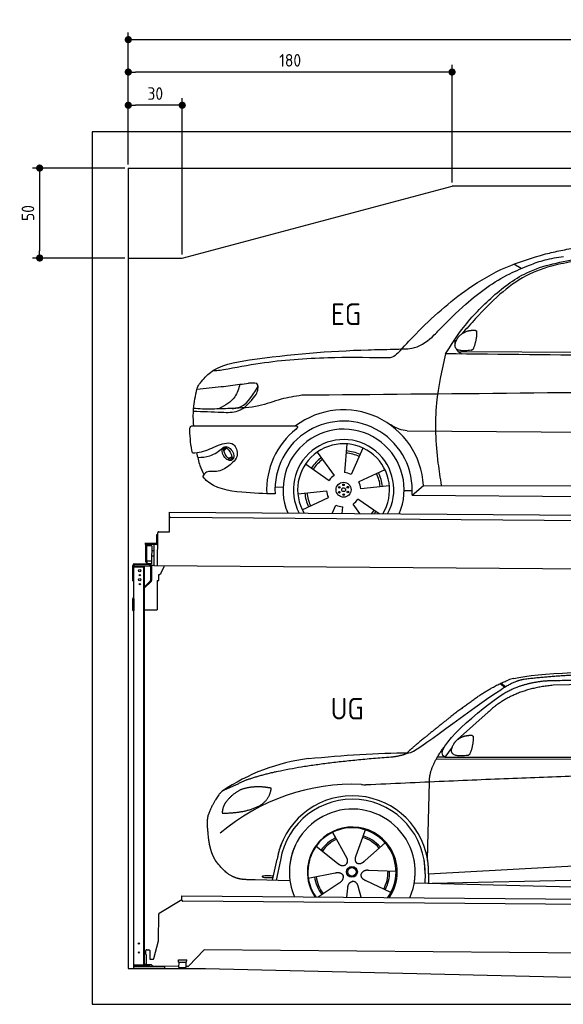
# Model space of a CAD drawing. Header units: millimetres. Extents: x -404 to 6581, y 0 to 5475.
# Tile 1 of 2: x -404 to 2618, y 0 to 5475. Entities that reach past the tile are written whole.
import ezdxf

# ---------------------------------------------------------------- set-up
doc = ezdxf.new("R2010")
doc.units = ezdxf.units.MM
doc.layers.add('4', color=3, linetype='Continuous')
for name, color, linetype, lineweight in [('car', 10, 'Continuous', 25), ('Freiraum', 7, 'Continuous', 25), ('Gebäude', 7, 'Continuous', 25), ('Logo', 7, 'Continuous', 25), ('Plattform', 7, 'Continuous', 25), ('Ständer hinten', 7, 'Continuous', 25)]:
    doc.layers.add(name, color=color, linetype=linetype, lineweight=lineweight)
doc.styles.get("Standard").update_dxf_attribs({"font": 'ISOCP.SHX'})
doc.dimstyles.new('GEN-ISO', dxfattribs={"dimscale": 20, "dimtxt": 3.5, "dimasz": 2, "dimexe": 2, "dimexo": 1, "dimgap": 1.5, "dimtad": 1, "dimdec": 1, "dimlfac": 0.1, "dimdsep": 46, "dimtxsty": 'STANDARD', "dimblk": 'PUNKT', "dimcen": 2, "dimclrd": 256, "dimclre": 256, "dimclrt": 2, "dimadec": 0, "dimazin": 0, "dimtp": 0.1, "dimtm": 0.1, "dimtfac": 0.71, "dimtdec": 1, "dimtmove": 2, "dimatfit": 3, "dimldrblk": 'PUNKT', "dimfxl": 2, "dimtolj": 1, "dimarcsym": 0})

# ---------------------------------------------------------------- blocks, each defined once
blk = doc.blocks.new('PUNKT')
at = {"layer": '4', "color": 0, "linetype": 'ByBlock'}
blk.add_line((-0.5, 0), (-1, 0), dxfattribs=at)
at = {"layer": '4', "color": 0, "linetype": 'ByBlock', "const_width": 0.5}
blk.add_lwpolyline([(-0.25, 0, 1), (0.25, 0, 1)], format="xyb", close=True, dxfattribs=at)
blk = doc.blocks.new('*D286')
at = {"layer": '4', "lineweight": -2, "transparency": 16777216}
for p, q in [((200, 4670), (200, 5404.2)), ((5700, 4670), (5700, 5404.2)), ((240, 5364.2), (5660, 5364.2))]:
    blk.add_line(p, q, dxfattribs=at)
at = {"layer": 'Defpoints', "color": 0, "transparency": 16777216}
for p in [(5700, 5364.2), (200, 4650), (5700, 4650)]:
    blk.add_point(p, dxfattribs=at)
at = {"layer": '4', "lineweight": -2, "transparency": 16777216, "xscale": 40, "yscale": 40, "zscale": 40, "rotation": 180}
blk.add_blockref('PUNKT', (200, 5364.2), dxfattribs=at)
at = {"layer": '4', "lineweight": -2, "transparency": 16777216, "xscale": 40, "yscale": 40, "zscale": 40}
blk.add_blockref('PUNKT', (5700, 5364.2), dxfattribs=at)
at = {"layer": '4', "color": 2, "transparency": 16777216, "insert": (2950, 5429.2), "char_height": 70, "attachment_point": 5}
blk.add_mtext('550', dxfattribs=at)
blk = doc.blocks.new('_Dot')
at = {"color": 0, "linetype": 'ByBlock', "lineweight": -2}
blk.add_line((-0.5, 0), (-1, 0), dxfattribs=at)
at = {"color": 0, "linetype": 'ByBlock', "const_width": 0.5}
blk.add_lwpolyline([(-0.25, 0, 1), (0.25, 0, 1)], format="xyb", close=True, dxfattribs=at)
blk = doc.blocks.new('*D288')
at = {"layer": '4', "lineweight": -2, "transparency": 16777216}
for p, q in [((200, 4670), (200, 5224.1)), ((2000, 4570), (2000, 5224.1)), ((1960, 5184.1), (240, 5184.1))]:
    blk.add_line(p, q, dxfattribs=at)
at = {"layer": 'Defpoints', "color": 0, "transparency": 16777216}
for p in [(200, 5184.1), (200, 4650), (2000, 4550)]:
    blk.add_point(p, dxfattribs=at)
at = {"layer": '4', "lineweight": -2, "transparency": 16777216, "xscale": 40, "yscale": 40, "zscale": 40, "rotation": 180}
blk.add_blockref('_Dot', (200, 5184.1), dxfattribs=at)
at = {"layer": '4', "lineweight": -2, "transparency": 16777216, "xscale": 40, "yscale": 40, "zscale": 40}
blk.add_blockref('_Dot', (2000, 5184.1), dxfattribs=at)
at = {"layer": '4', "color": 2, "transparency": 16777216, "insert": (1100, 5249.1), "char_height": 70, "attachment_point": 5}
blk.add_mtext('180', dxfattribs=at)
blk = doc.blocks.new('*D289')
at = {"layer": '4', "lineweight": -2, "transparency": 16777216}
for p, q in [((200, 4670), (200, 5039.3)), ((500, 4170), (500, 5039.3)), ((460, 4999.3), (240, 4999.3))]:
    blk.add_line(p, q, dxfattribs=at)
at = {"layer": 'Defpoints', "color": 0, "transparency": 16777216}
for p in [(200, 4999.3), (200, 4650), (500, 4150)]:
    blk.add_point(p, dxfattribs=at)
at = {"layer": '4', "lineweight": -2, "transparency": 16777216, "xscale": 40, "yscale": 40, "zscale": 40, "rotation": 180}
blk.add_blockref('_Dot', (200, 4999.3), dxfattribs=at)
at = {"layer": '4', "lineweight": -2, "transparency": 16777216, "xscale": 40, "yscale": 40, "zscale": 40}
blk.add_blockref('_Dot', (500, 4999.3), dxfattribs=at)
at = {"layer": '4', "color": 2, "transparency": 16777216, "insert": (350, 5064.3), "char_height": 70, "attachment_point": 5}
blk.add_mtext('30', dxfattribs=at)
blk = doc.blocks.new('*D290')
at = {"layer": '4', "lineweight": -2, "transparency": 16777216}
for p, q in [((180, 4650), (-332.8, 4650)), ((-292.8, 4610), (-292.8, 4190)), ((180, 4150), (-332.8, 4150))]:
    blk.add_line(p, q, dxfattribs=at)
at = {"layer": 'Defpoints', "color": 0, "transparency": 16777216}
for p in [(200, 4650), (-292.8, 4150), (200, 4150)]:
    blk.add_point(p, dxfattribs=at)
at = {"layer": '4', "lineweight": -2, "transparency": 16777216, "xscale": 40, "yscale": 40, "zscale": 40}
for p, rotation in [((-292.8, 4650), 90), ((-292.8, 4150), 270)]:
    blk.add_blockref('_Dot', p, dxfattribs=dict(at, rotation=rotation))
at = {"layer": '4', "color": 2, "transparency": 16777216, "insert": (-357.8, 4400), "char_height": 70, "attachment_point": 5, "rotation": 90}
blk.add_mtext('50', dxfattribs=at)
blk = doc.blocks.new('UG Plattfrom Gl550')
at = {"layer": 'Plattform'}
for p, q in [((914.9, 1637.1), (915.1, 1656.1)), ((915.1, 1656.1), (915.2, 1662.1)), ((915.2, 1662.1), (5852, 1619)), ((788.7, 1564.7), (915, 1641.9)), ((5846.7, 1589.1), (919.9, 1632.1)), ((785.6, 1410.6), (786.3, 1560.5)), ((759.1, 1312.2), (785.6, 1410.6)), ((714.3, 1334.8), (714.5, 1356.9)), ((714.3, 1334.8), (716.6, 1334.8)), ((716.6, 1334.8), (716.2, 1283.8)), ((719.5, 1361.8), (731.5, 1361.7)), ((736.5, 1356.7), (736.1, 1313.7)), ((1038.3, 1361), (952.2, 1270.4)), ((5763.9, 1319.8), (1038.3, 1361)), ((713.8, 1278.9), (713.9, 1283.8)), ((742.1, 1278.6), (713.8, 1278.9)), ((716.2, 1283.8), (713.9, 1283.8)), ((741.1, 1308.6), (754.2, 1308.5)), ((752.4, 1271.6), (745.2, 1277.5)), ((898.7, 1269.3), (755.5, 1270.5)), ((896.4, 1293.3), (896.6, 1306.3)), ((896.4, 1293.3), (941.4, 1292.9)), ((896.6, 1306.3), (941.6, 1305.9)), ((898.7, 1263.3), (898.9, 1293.3)), ((898.7, 1263.3), (938.7, 1262.9)), ((938.7, 1262.9), (938.9, 1292.9)), ((948.6, 1268.8), (938.7, 1268.9)), ((941.4, 1292.9), (941.6, 1305.9))]:
    blk.add_line(p, q, dxfattribs=at)
for centre, start, end in [((919.9, 1637.1), 179.5, 269.5), ((791.3, 1560.4), 121.4261, 179.5), ((719.5, 1356.8), 89.5, 179.5), ((731.5, 1356.7), 359.5, 89.5), ((741.1, 1313.6), 179.5, 269.5), ((742, 1273.6), 50.8402, 89.5), ((755.5, 1275.5), 230.8402, 269.5), ((754.3, 1313.5), 269.5, 344.9258), ((948.6, 1273.8), 269.5, 316.4902)]:
    blk.add_arc(centre, 5, start, end, dxfattribs=at)
blk = doc.blocks.new('Palette EG Gl550')
at = {"layer": 'Plattform'}
for p, q in [((845.5, 3685.4), (846.4, 3795.4)), ((846.4, 3795.4), (5884.2, 3756.3)), ((5879, 3726.4), (851.1, 3765.3)), ((773.4, 3668.6), (773, 3622.6)), ((780.4, 3668.6), (773.4, 3668.6)), ((775, 3621.6), (775.4, 3668.6)), ((779.5, 3495.9), (780.5, 3680.9)), ((785.5, 3685.8), (845.5, 3685.4)), ((771, 3620.6), (709.7, 3621.1)), ((710, 3621.1), (710, 3616.1)), ((710, 3619.1), (772, 3618.6)), ((772, 3615.6), (710, 3616.1)), ((759.5, 3615.7), (758.5, 3496)), ((772, 3615.6), (772, 3618.6)), ((780, 3621.6), (775, 3621.6)), ((775.1, 3621.6), (780, 3621.6)), ((714.2, 3518.9), (714.9, 3612.9)), ((718.9, 3612.8), (718.2, 3518.8)), ((746.9, 3607.7), (746.2, 3523.5)), ((759.2, 3580.2), (746.7, 3580.6)), ((745.8, 3523.3), (720.8, 3523.3)), ((720.8, 3523.3), (720.8, 3508.3)), ((745.8, 3523.3), (720.8, 3523.3)), ((720.8, 3523.3), (720.8, 3508.3)), ((720.8, 3508.3), (745.8, 3508.3)), ((745.8, 3508.3), (720.8, 3508.3)), ((745.8, 3523.3), (745.8, 3508.3)), ((745.8, 3523.3), (745.8, 3508.3)), ((759, 3550), (746.4, 3550.1)), ((5881.9, 3456.3), (758.5, 3496))]:
    blk.add_line(p, q, dxfattribs=at)
for centre, radius, start, end in [((851.2, 3770.3), 5, 179.556, 269.556), ((785.5, 3680.8), 5, 89.556, 179.556), ((716.9, 3612.9), 2, 359.3444, 179.3444), ((771, 3622.7), 2.01, 269.7445, 359.3674), ((772, 3621.6), 6, 269.556, 359.556), ((772, 3621.6), 6, 269.5566, 359.5553), ((772, 3621.6), 3, 269.7663, 359.5554), ((719.3, 3608.8), 0.4, 179.3444, 271.7264), ((730.3, 3281.7), 326.8, 87.1681, 91.938), ((746.5, 3607.8), 0.4, 359.3444, 86.9565), ((716.2, 3518.9), 2, 179.3444, 359.3444), ((718.6, 3522.9), 0.4, 86.9623, 179.3444), ((719.6, 3531.6), 8.39, 263.3001, 278.0521), ((745.8, 3523.5), 0.4, 267.6536, 359.3444)]:
    blk.add_arc(centre, radius, start, end, dxfattribs=at)
blk = doc.blocks.new('Car_173')
at = {"layer": 'car'}
for p, q in [((2748.6, 5177.2), (2708, 5201.3)), ((2402.9, 4712.7), (4456.6, 4724)), ((2124.8, 4268.2), (4131.4, 4274.5)), ((2071.4, 4268), (2071.8, 4268)), ((1106.5, 4148.1), (1121.3, 4162)), ((1108.3, 4161.2), (1118.8, 4170.6)), ((1790.4, 4192.8), (1778.3, 4033)), ((1879.8, 4170.6), (1816, 4023.5)), ((1131.1, 4106.6), (1150.4, 4114.1)), ((1146.2, 4102.9), (1161.7, 4112.6)), ((1625.5, 4145.6), (1721, 4016.8)), ((1561.6, 4079.3), (1694, 3988.9)), ((2003.1, 4051.4), (1858.7, 3981.9)), ((1393.1, 3950.9), (1437.8, 3949)), ((2028.5, 3962.9), (1869.3, 3944.6)), ((2154.9, 3912), (2217.6, 3966.4)), ((2217.6, 3966.4), (4027.6, 3980.6)), ((1520.1, 3912.9), (1679.3, 3931.2)), ((1545.5, 3824.4), (1689.9, 3893.8)), ((2111, 3936.3), (2155.8, 3936.7)), ((2154.9, 3912), (4085.7, 3913.8)), ((1712.4, 3805.9), (1732.6, 3852.3)), ((1767.5, 3805.9), (1770.3, 3842.8)), ((1866.8, 3806.1), (1827.5, 3859)), ((1972.8, 3806.2), (1854.6, 3886.8))]:
    blk.add_line(p, q, dxfattribs=at)
for centre, radius in [((1774.3, 3937.9), 41.9), ((1750.4, 3950.8), 4.46), ((1774.3, 3937.9), 10.7), ((1773.5, 3965.1), 4.46), ((1797.5, 3952.1), 4.46), ((1751.1, 3923.7), 4.46), ((1775, 3910.7), 4.46), ((1798.2, 3925), 4.46)]:
    blk.add_circle(centre, radius, dxfattribs=at)
for centre, radius, start, end in [((1774.5, 3938.3), 443.9, 3.6233, 127.5084), ((1774.3, 3937.9), 427.8, 128.5907, 183.5582), ((1774.3, 3937.9), 381.5, 356.1115, 184.141), ((1774.3, 3937.9), 336.7, 337.0019, 203.1531), ((1774.3, 3937.9), 279.1, 331.8638, 208.2913), ((1774.3, 3937.9), 255.4, 328.9743, 211.1808), ((1774.3, 3937.9), 216.3, 125.4485, 146.5251), ((1774.3, 3937.9), 204, 65.3726, 86.5671), ((1774.3, 3937.9), 216.3, 65.4485, 86.5251), ((1774.3, 3937.9), 204, 125.3726, 146.5671), ((1774.3, 3937.9), 95.2, 124.034, 147.5844), ((1774.3, 3937.9), 95.2, 64.034, 87.5844), ((1774.3, 3937.9), 204, 5.3726, 26.5671), ((1774.3, 3937.9), 216.3, 5.4485, 26.5251), ((1774.3, 3937.9), 95.2, 4.034, 27.5844), ((1774.3, 3937.9), 216.3, 185.4485, 206.5251), ((1774.3, 3937.9), 204, 185.3726, 206.5671), ((1774.3, 3937.9), 95.2, 184.034, 207.5844), ((1774.3, 3937.9), 95.2, 244.034, 267.5844), ((1774.3, 3937.9), 95.2, 304.034, 327.5844), ((1774.3, 3937.9), 204, 319.7706, 326.5671), ((1774.3, 3937.9), 216.3, 322.4984, 326.5251)]:
    blk.add_arc(centre, radius, start, end, dxfattribs=at)
for centre, major_axis, ratio in [((1129.6, 4132.4), (23.2, -35.3), 0.641217), ((1128.3, 4133), (-17.9, 30.2), 0.433194)]:
    blk.add_ellipse(centre, major_axis=major_axis, ratio=ratio, dxfattribs=at)
for points, knots in [([(2068.3, 4700.3), (2100.7, 4736.2), (2219.9, 4868), (2410.7, 5042.8), (2658.7, 5191.2), (2809.6, 5237.2), (2884.3, 5260)], [0, 0, 0, 0, 145.246154, 533.109695, 771.486221, 1004.894321, 1004.894321, 1004.894321, 1004.894321]), ([(2884.3, 5260), (2912.3, 5267), (2969.9, 5281.6), (3028.3, 5292.2), (3058.3, 5297.6)], [0, 0, 0, 0, 86.602296, 178.13615, 178.13615, 178.13615, 178.13615]), ([(2333.6, 4698.9), (2362.1, 4745), (2432.2, 4858.6), (2579.4, 5015.9), (2790.6, 5184.6), (2975.9, 5218.5), (3079.4, 5237.5)], [0, 0, 0, 0, 162.281083, 399.433399, 644.903205, 954.973623, 954.973623, 954.973623, 954.973623]), ([(3063.1, 5224.4), (3021.1, 5216.5), (2922.8, 5198.3), (2770.9, 5144.1), (2625.8, 5033.7), (2515.3, 4916.7), (2448.3, 4840.3), (2423.3, 4811.8)], [0, 0, 0, 0, 128.205286, 300.044117, 477.787268, 668.958491, 782.608096, 782.608096, 782.608096, 782.608096]), ([(2794.8, 5197.1), (2823.4, 5208.1), (2884.2, 5231.7), (2948.8, 5241.3), (2983.1, 5246.3)], [0, 0, 0, 0, 91.476949, 195.154815, 195.154815, 195.154815, 195.154815]), ([(2296.8, 4832.5), (2344.6, 4881.6), (2461.4, 5001.6), (2630.3, 5127.2), (2758.2, 5181.5), (2794.8, 5197.1)], [0, 0, 0, 0, 205.645796, 502.611548, 621.944957, 621.944957, 621.944957, 621.944957]), ([(2042.2, 4722), (2048.1, 4722.3), (2087.3, 4724.5), (2173.1, 4721.3), (2249.2, 4781.3), (2287.8, 4822.8), (2296.8, 4832.5)], [0, 0, 0, 0, 17.864769, 117.886459, 248.863247, 288.815655, 288.815655, 288.815655, 288.815655]), ([(965.7, 4515.9), (983.2, 4537.9), (1050.4, 4622.2), (1396.5, 4682.6), (1728, 4712.5), (1995.8, 4720.6), (2042.2, 4722)], [0, 0, 0, 0, 82.89181, 318.191673, 980.786507, 1119.82356, 1119.82356, 1119.82356, 1119.82356]), ([(2424.8, 4698.9), (2417.4, 4702.6), (2403.4, 4709.7), (2395.6, 4721.5), (2393, 4727.9)], [0, 0, 0, 0, 23.95332, 45.454919, 45.454919, 45.454919, 45.454919]), ([(1987.5, 4673.2), (1885, 4673.5), (1656.7, 4674.2), (1359.2, 4648.7), (1167.7, 4610.7), (1099.7, 4597.2)], [0, 0, 0, 0, 307.290604, 684.949059, 892.925798, 892.925798, 892.925798, 892.925798]), ([(2068.3, 4700.3), (2058.4, 4691.6), (2035.7, 4671.4), (2004.9, 4672.5), (1987.5, 4673.2)], [0, 0, 0, 0, 38.143453, 88.165274, 88.165274, 88.165274, 88.165274]), ([(2333.6, 4698.9), (2314, 4608.2), (2270.8, 4408.1), (2284.7, 4159.5), (2310.2, 4008.4), (2317.1, 3967.2)], [0, 0, 0, 0, 277.646403, 612.029433, 737.577371, 737.577371, 737.577371, 737.577371]), ([(1099.7, 4597.2), (1087.5, 4595.4), (1067.1, 4592.2), (1046.5, 4591), (1038.3, 4590.5)], [0, 0, 0, 0, 36.94927, 61.79219, 61.79219, 61.79219, 61.79219]), ([(953.6, 4489.5), (998.3, 4494.2), (1077.9, 4502.7), (1157.2, 4513.4), (1192, 4518.2)], [0, 0, 0, 0, 134.722083, 240.148268, 240.148268, 240.148268, 240.148268]), ([(953.6, 4489.5), (953.7, 4489.9), (955.7, 4499.4), (960.8, 4507.8), (965.7, 4515.9)], [0, 0, 0, 0, 1.13726, 29.051294, 29.051294, 29.051294, 29.051294]), ([(1192, 4518.2), (1184.8, 4493.4), (1166.9, 4432.2), (1110.6, 4399.7), (1077.1, 4380.4)], [0, 0, 0, 0, 75.006289, 185.501988, 185.501988, 185.501988, 185.501988]), ([(1150.8, 4383.6), (1160, 4384.3), (1223.4, 4389.2), (1259.2, 4450), (1289.7, 4502)], [0, 0, 0, 0, 27.186628, 187.736759, 187.736759, 187.736759, 187.736759]), ([(1289.7, 4502), (1290.8, 4506.7), (1296.6, 4530), (1265.2, 4526.8), (1240.2, 4524.3)], [0, 0, 0, 0, 13.096912, 65.411115, 65.411115, 65.411115, 65.411115]), ([(1278, 4454.9), (1283.4, 4464.8), (1294, 4484.1), (1292.9, 4506), (1292.4, 4516.6)], [0, 0, 0, 0, 33.373471, 64.521028, 64.521028, 64.521028, 64.521028]), ([(5275.3, 4484.6), (5161.9, 4495.9), (4909.4, 4521.1), (4471.6, 4527.1), (3339.1, 4494), (2345.7, 4475.7), (1536.1, 4460.8)], [0, 0, 0, 0, 341.879851, 760.963773, 1312.001547, 3741.308129, 3741.308129, 3741.308129, 3741.308129]), ([(938.1, 4285.4), (934.6, 4316.8), (932.4, 4385.3), (946.2, 4452.9), (953.6, 4489.5)], [233.087768, 233.087768, 233.087768, 233.087768, 327.386109, 438.943239, 438.943239, 438.943239, 438.943239]), ([(935.2, 4366.6), (987, 4365.1), (1068.3, 4362.7), (1200.7, 4359.1), (1249.4, 4419.5), (1278, 4454.9)], [0, 0, 0, 0, 158.046902, 247.919639, 375.430208, 375.430208, 375.430208, 375.430208]), ([(1536.1, 4460.8), (1497.6, 4454.2), (1416.6, 4440.5), (1293.5, 4390.3), (1200.5, 4385.9), (1150.8, 4383.6)], [0, 0, 0, 0, 117.033337, 246.052945, 394.183881, 394.183881, 394.183881, 394.183881]), ([(1150.8, 4383.6), (1117.9, 4382.1), (1049.8, 4378.9), (978, 4377.7), (939.5, 4380.9), (936.1, 4381.2)], [0, 0, 0, 0, 98.913306, 204.443634, 214.852043, 214.852043, 214.852043, 214.852043]), ([(915.3, 4258.9), (915.9, 4267), (916.7, 4277.5), (928.3, 4285.6), (934.4, 4285.5), (938.1, 4285.4)], [0, 0, 0, 0, 22.369619, 29.273836, 40.160281, 40.160281, 40.160281, 40.160281]), ([(938.1, 4285.4), (1000.1, 4286), (1211.3, 4287.9), (1422.5, 4289.8), (1504.2, 4290.5)], [24.694283, 24.694283, 24.694283, 24.694283, 210.588534, 658.29544, 658.29544, 658.29544, 658.29544]), ([(1504.2, 4290.5), (1508.6, 4289.9), (1520, 4288.5), (1512.2, 4278.4), (1507.5, 4272.3)], [0, 0, 0, 0, 10.752795, 27.576977, 27.576977, 27.576977, 27.576977]), ([(2124.8, 4268.2), (2109.5, 4270.7), (2070.9, 4276.9), (2037.4, 4297.6), (2017.2, 4310.1)], [0, 0, 0, 0, 45.939522, 116.435962, 116.435962, 116.435962, 116.435962]), ([(932.3, 4133.7), (949.3, 4135.3), (1000.4, 4140.2), (1063.9, 4177.7), (1163, 4206.2), (1194.2, 4114), (1156, 4081.4), (1135, 4063.5)], [0, 0, 0, 0, 50.161126, 151.683964, 234.294042, 296.871295, 373.222701, 373.222701, 373.222701, 373.222701]), ([(961.2, 4108.7), (984.3, 4110.4), (1036.9, 4114.4), (1079.1, 4146.5), (1102.7, 4164.5)], [0, 0, 0, 0, 68.191309, 155.020743, 155.020743, 155.020743, 155.020743]), ([(955.2, 4136.1), (960.4, 4111.6), (969.5, 4069.3), (988.8, 4030.6), (997, 4014.2)], [0, 0, 0, 0, 74.615031, 129.277415, 129.277415, 129.277415, 129.277415]), ([(1135, 4063.5), (1113.7, 4049), (1076.5, 4023.6), (1014.3, 4038.9), (996.7, 4014), (990.5, 4005.3)], [0, 0, 0, 0, 75.158891, 131.059011, 161.208919, 161.208919, 161.208919, 161.208919]), ([(1393.8, 3910.3), (1333.5, 3911.1), (1204.1, 3914.6), (1047.1, 3937.7), (996.6, 3997), (990.5, 4005.3)], [46.114962, 46.114962, 46.114962, 46.114962, 230.839937, 438.448503, 469.89769, 469.89769, 469.89769, 469.89769])]:
    blk.add_open_spline(points, degree=3, knots=knots, dxfattribs=at)
for points, degree in [([(2397.4, 4783.1), (2413.6, 4813.5), (2456.2, 4827.9)], 2), ([(2456.2, 4827.9), (2484.8, 4834), (2497.7, 4832.9)], 2), ([(2488.4, 4728.7), (2509.3, 4781.9), (2506.3, 4826.8)], 2), ([(2497.7, 4832.9), (2503.8, 4826.9), (2506.3, 4826.8)], 2), ([(2386.6, 4756.1), (2385.8, 4764), (2385.4, 4772.2), (2385, 4780.5)], 3), ([(2474.9, 4720.9), (2352.9, 4701), (2397.4, 4783.1)], 2), ([(2474.9, 4720.9), (2480.9, 4722.7), (2488.4, 4728.7)], 2), ([(4196.6, 4698.7), (3575.6, 4698.8), (2954.6, 4698.8), (2333.6, 4698.9)], 3), ([(1192, 4518.2), (1208.1, 4520.2), (1224.1, 4522.3), (1240.2, 4524.3)], 3), ([(932.3, 4133.7), (922.4, 4174.4), (918.4, 4216.5), (915.3, 4258.9)], 3)]:
    blk.add_open_spline(points, degree=degree, dxfattribs=at)
blk = doc.blocks.new('Car_147')
at = {"layer": 'car'}
for p, q in [((2684.1, 2841.6), (2710.1, 2821.1)), ((2690, 2844.3), (2715.4, 2824.3)), ((3573.2, 2844.1), (2979.4, 2832.2)), ((2618.5, 2683.6), (2447.8, 2531.2)), ((2418.1, 2488), (2377, 2432.3)), ((2330, 2423.4), (4973.3, 2420.2)), ((2377, 2432.3), (2335.8, 2433.4)), ((2377, 2432.3), (5028.9, 2433.7)), ((2279.9, 1868.7), (2291, 2294.1)), ((1934.3, 2028.3), (1919.2, 1986.6)), ((1752, 2014.6), (1769.2, 1983.6)), ((1752.2, 2014.7), (1831.6, 1870.9)), ((1919.2, 1986.6), (1881.9, 1883.5)), ((1661, 1937.4), (1779.7, 1843.4)), ((2044.7, 1956.1), (1933.7, 1858.1)), ((2279.9, 1868.7), (2281.5, 1929.3)), ((1418.7, 1748.3), (1444.4, 1866)), ((1742.6, 1872.8), (1788.8, 1836.2)), ((1881.9, 1883.5), (1878.1, 1873.2)), ((2286.4, 1784.1), (4156.4, 1886.2)), ((1462.8, 1860.5), (1438.3, 1747.8)), ((2286.4, 1784.1), (3310.5, 1840)), ((1617.8, 1759.8), (1766.4, 1788.7)), ((2105.3, 1796.5), (1954, 1802.9)), ((2266.8, 1783.4), (2265.5, 1733)), ((2286.4, 1784.1), (2285.2, 1732.5)), ((2305.7, 1732), (4191.6, 1773.3)), ((1515.7, 1745.7), (1321.5, 1750.9)), ((1672.3, 1655.5), (1789.2, 1733.2)), ((1831, 1654.1), (1837, 1703.7)), ((1912.2, 1653.4), (1896.9, 1708.2)), ((2077, 1680.6), (1939.8, 1744.5)), ((2207.3, 1734.5), (4255.8, 1681.1))]:
    blk.add_line(p, q, dxfattribs=at)
for radius in [30.1, 23.6]:
    blk.add_circle((1860.3, 1794.8), radius, dxfattribs=at)
for centre, radius, start, end in [((2797.2, 2700.3), 174.5, 102.3489, 113.0153), ((1764.9, 1312.5), 1122.3, 97.5147, 123.9129), ((1867.9, 1141.2), 1141.2, 87.724, 130.3913), ((1940.7, 2395.6), 117.4, 256.4608, 268.6636), ((1862.4, 1793.9), 424.2, 10.1481, 170.2223), ((1862.1, 1793.7), 404.8, 358.5419, 170.499), ((1862.4, 1793.9), 350, 350.2258, 187.9239), ((1860.3, 1794.8), 245, 51.7123, 188.2101), ((1862.4, 1793.9), 250, 34.003, 143.5989), ((1860.3, 1794.8), 245, 30.221, 72.4019), ((1860.3, 1794.8), 209.6, 115.7372, 144.8747), ((1860.3, 1794.8), 200.6, 115.5705, 145.0215), ((1860.3, 1794.8), 200.6, 41.1155, 72.9111), ((1860.3, 1794.8), 209.6, 41.1302, 72.8747), ((1862.4, 1793.9), 424.2, 158.9384, 170.2223), ((1862.4, 1793.9), 350, 154.4856, 203.0931), ((1862.4, 1793.9), 350, 154.4856, 157.347), ((1862.4, 1793.9), 250, 143.5989, 213.5789), ((1860.3, 1794.8), 245, 144.4019, 214.6129), ((1862.4, 1793.9), 250, 143.5989, 147.9713), ((1860.3, 1794.8), 245, 143.0042, 147.4925), ((1860.3, 1794.8), 200.6, 41.1155, 44.3784), ((1860.3, 1794.8), 245, 324.3871, 34.5977), ((1862.4, 1793.9), 250, 325.4211, 34.003), ((1862.4, 1793.9), 250, 29.7422, 34.003), ((1862.4, 1793.9), 350, 350.2258, 23.1163), ((1862.4, 1793.9), 424.2, 358.6661, 18.6635), ((1862.4, 1793.9), 350, 335.9069, 11.3993), ((1862.4, 1793.9), 404.6, 358.5068, 9.6777), ((1862.4, 1793.9), 424.2, 358.6661, 9.1695), ((1860.3, 1794.8), 209.6, 187.7372, 216.8747), ((1860.3, 1794.8), 200.6, 187.5904, 217.0215), ((1860.3, 1794.8), 200.6, 331.5904, 1.0215), ((1860.3, 1794.8), 209.6, 331.7372, 0.8747)]:
    blk.add_arc(centre, radius, start, end, dxfattribs=at)
blk.add_ellipse((1394.2, 1768), major_axis=(33.6, -0.3), ratio=0.157274, start_param=0.513473, end_param=5.704241, dxfattribs=at)
for points, degree in [([(2759.9, 2870.7), (3047.5, 2932.3), (3932.5, 2919.1), (5104.5, 2855.8)], 3), ([(2475.6, 2707.9), (2616.7, 2818.1), (2729, 2860.9)], 2), ([(2818.3, 2865.2), (2762.1, 2856.2), (2693.7, 2810.9)], 2), ([(2700.1, 2784.1), (2793.8, 2841.8), (2929.4, 2857)], 2), ([(3290.6, 2893.1), (3047.7, 2893), (2818.3, 2865.2)], 2), ([(2177.3, 2456.8), (2213, 2453), (2515.2, 2701.9), (2693.7, 2810.9)], 3), ([(2979.4, 2832.2), (2755.3, 2812.9), (2618.5, 2683.6)], 2), ([(2377, 2432.3), (2294, 2472.4), (2587.9, 2708.7), (2700.1, 2784.1)], 3), ([(2475.6, 2707.9), (2394.5, 2647.4), (2292.1, 2563.9), (2162.8, 2458.7), (2168.7, 2456.8)], 4), ([(2426.3, 2505.7), (2442.9, 2535.9), (2485.6, 2550)], 2), ([(2485.6, 2550), (2514.3, 2555.8), (2527.2, 2554.5)], 2), ([(2516.9, 2450.5), (2538.3, 2503.5), (2535.7, 2548.3)], 2), ([(2527.2, 2554.5), (2533.2, 2548.5), (2535.7, 2548.3)], 2), ([(2291, 2294.1), (2288.6, 2377.7), (2377.5, 2495)], 2), ([(2503.3, 2442.8), (2381.1, 2424), (2426.3, 2505.7)], 2), ([(1275.9, 2306.5), (1512.4, 2393.1), (2089.4, 2435)], 2), ([(1618.1, 2425.2), (1814.4, 2443.1), (1999.6, 2456.2), (2177.3, 2456.8)], 3), ([(2089.4, 2435), (2142.6, 2442.8), (2168.4, 2455.8)], 2), ([(2503.3, 2442.8), (2509.4, 2444.5), (2516.9, 2450.5)], 2), ([(5247.6, 2362), (4371.1, 2390.4), (1938, 2278.2)], 2), ([(1275.9, 2306.5), (1141.6, 2244.6)], 1), ([(1251.8, 2255.4), (1199.5, 2234.7), (1161.5, 2184.7)], 2), ([(1378.8, 2265.2), (1311.2, 2272.9), (1251.8, 2255.4)], 2), ([(1361.6, 2171.7), (1407.6, 2208.7), (1411.4, 2260.6)], 2), ([(1411.4, 2260.6), (1393.6, 2262.6), (1378.8, 2265.2)], 2), ([(1141.6, 2244.6), (1107, 2221.8), (1061.9, 2114.7)], 2), ([(1161.5, 2184.7), (1143.2, 2164.9), (1138.5, 2123.7)], 2), ([(1139.7, 2121.4), (1284.5, 2121.9), (1361.6, 2171.7)], 2), ([(1061.9, 2114.7), (1055.5, 2098.9), (1053.4, 2070.3), (1054.4, 2038), (1065.6, 1954.8)], 4), ([(1138.5, 2123.7), (1141.8, 2123.5), (1139.7, 2121.4)], 2), ([(1779.7, 1843.4), (1803, 1821.5), (1826.3, 1834.8)], 2), ([(1766.4, 1788.7), (1797.2, 1797.5), (1811.7, 1774.9)], 2), ([(1789.2, 1733.2), (1817.2, 1748.6), (1811.7, 1774.9)], 2), ([(1954, 1802.9), (1922.3, 1806.9), (1911.2, 1782.4)], 2), ([(1939.8, 1744.5), (1909.8, 1755.6), (1911.2, 1782.4)], 2), ([(1837, 1703.7), (1838.2, 1735.6), (1864.2, 1742.5)], 2), ([(1896.9, 1708.2), (1890.9, 1739.6), (1864.2, 1742.5)], 2)]:
    blk.add_open_spline(points, degree=degree, dxfattribs=at)
for points, degree, knots in [([(2929.4, 2857), (2956, 2859.1), (3095.4, 2860.9), (4116.9, 2881), (4737.1, 2874.6), (5192.5, 2702), (5168.8, 2528.4)], 4, [0.0821318, 0.0821318, 0.0821318, 0.0821318, 0.0821318, 0.258851, 0.508851, 1, 1, 1, 1, 1]), ([(1065.6, 1954.8), (1066.4, 1950.5), (1067.3, 1946.3), (1068.3, 1942.2), (1069.2, 1938.1), (1072.8, 1923.3), (1076.7, 1909.6), (1081.1, 1897.1), (1086, 1885.8)], 4, [0.4914944, 0.4914944, 0.4914944, 0.4914944, 0.4914944, 0.5422469, 0.5422469, 0.5422469, 0.5422469, 0.728655, 0.728655, 0.728655, 0.728655, 0.728655]), ([(1085.7, 1886.6), (1087, 1883.3), (1088.4, 1880.2), (1089.9, 1877.3), (1091.3, 1874.4), (1096.9, 1863.3), (1102.9, 1853.9), (1109.1, 1845.9), (1115.6, 1838.4)], 4, [0.7288005, 0.7288005, 0.7288005, 0.7288005, 0.7288005, 0.7843928, 0.7843928, 0.7843928, 0.7843928, 1, 1, 1, 1, 1]), ([(1831.6, 1870.9), (1833.2, 1866.8), (1834.2, 1862.9), (1834.5, 1859), (1835.2, 1850.4), (1832.4, 1842.3), (1826.3, 1834.8)], 3, [0.2167758, 0.2167758, 0.2167758, 0.2167758, 0.4600873, 0.4600873, 0.4600873, 1, 1, 1, 1]), ([(1878.1, 1873.2), (1877.5, 1870.1), (1877.3, 1867.1), (1877.3, 1864.1), (1877.7, 1861.3), (1878.4, 1855.5), (1880.4, 1850.2), (1884, 1845.7), (1888.9, 1842.6)], 4, [0.3191838, 0.3191838, 0.3191838, 0.3191838, 0.3191838, 0.5438253, 0.5438253, 0.5438253, 0.5438253, 1, 1, 1, 1, 1]), ([(1321.5, 1750.9), (1296.8, 1751.6), (1241.2, 1748), (1205.1, 1761.9), (1161.5, 1787), (1115.6, 1838.4)], 4, [0, 0, 0, 0, 0, 0.597866, 1, 1, 1, 1, 1]), ([(1933.7, 1858.1), (1933.7, 1858.1), (1933.7, 1858.1), (1933.7, 1858.1), (1933.7, 1858.1), (1924.6, 1848.3), (1913.9, 1838.4), (1899.6, 1836), (1888.9, 1842.6)], 4, [-0.000003, -0.000003, -0.000003, -0.000003, -0.000003, 0, 0, 0, 0, 1, 1, 1, 1, 1])]:
    blk.add_open_spline(points, degree=degree, knots=knots, dxfattribs=at)
blk = doc.blocks.new('Gebäude_GT225_H220')
at = {"layer": 'Freiraum'}
for p, q in [((916.9, 5208.3), (2416.9, 5608.3)), ((6116.9, 5608.3), (2416.9, 5608.3)), ((616.9, 5208.3), (916.9, 5208.3))]:
    blk.add_line(p, q, dxfattribs=at)
at = {"layer": 'Gebäude'}
for p, q in [((6316.9, 5909.2), (416.9, 5909.2)), ((416.9, 5909.2), (416.9, 1058.3)), ((616.9, 5708.3), (6116.9, 5708.3)), ((616.9, 5708.3), (616.9, 1258.3)), ((616.9, 1258.3), (1047, 1258.3)), ((1047, 1258.3), (3316.9, 1204.4)), ((416.9, 1058.3), (6316.9, 1058.3))]:
    blk.add_line(p, q, dxfattribs=at)
blk = doc.blocks.new('Ständer_hinten_GT225')
at = {"layer": 'Ständer hinten'}
for p, q in [((651.9, 3508.3), (735.9, 3508.3)), ((641.9, 3412.3), (641.9, 3498.3)), ((646.9, 1258.3), (646.9, 3498.3)), ((735.9, 3495.3), (646.9, 3495.3)), ((646.9, 3490.3), (706.9, 3490.3)), ((735.9, 3503.3), (651.9, 3503.3)), ((701.9, 3490.3), (701.9, 1276.3)), ((706.9, 1276.3), (706.9, 3495.3)), ((735.9, 3495.3), (735.9, 3503.3)), ((740.9, 3498.3), (740.9, 3415.6)), ((745.9, 3498.3), (745.8, 3415.5)), ((758.7, 3497.8), (745.9, 3498.9)), ((758.7, 3496), (758.7, 3497.8)), ((816.7, 3495.6), (758.7, 3496)), ((790.9, 3448.8), (799.8, 3455.7)), ((799.8, 3455.7), (799.9, 3456.1)), ((799.9, 3460.3), (816.6, 3491.1)), ((799.9, 3456.1), (799.9, 3460.3)), ((816.6, 3491.1), (816.7, 3495.6)), ((641.9, 3412.3), (646.9, 3412.3)), ((706.9, 3380.5), (739.4, 3412)), ((742.7, 3408.3), (706.9, 3373.6)), ((776.9, 3414.7), (785.9, 3415.3)), ((776.9, 3414.7), (776.9, 3252.3)), ((785.9, 3415.3), (785.9, 3448.8)), ((785.9, 3448.8), (790.9, 3448.8)), ((646.9, 3313.2), (641.9, 3313.2)), ((641.9, 3248.3), (641.9, 3313.2)), ((645, 3320.4), (646.9, 3322.3)), ((646.9, 3313.2), (646.9, 3248.3)), ((641.9, 3248.3), (646.9, 3248.3)), ((706.9, 3252.3), (776.9, 3252.3)), ((735.9, 1276.3), (646.9, 1276.3)), ((820.9, 1268.3), (646.9, 1268.3)), ((735.9, 1268.3), (735.9, 1276.3)), ((820.9, 1258.3), (820.9, 1268.3)), ((820.9, 1258.3), (646.9, 1258.3))]:
    blk.add_line(p, q, dxfattribs=at)
for centre, radius in [((680.9, 3470.3), 6.5), ((680.9, 3420.3), 6.5), ((680.9, 3445.3), 3.7), ((680.9, 3395.3), 3.7), ((675.5, 1396.3), 3.7), ((675.5, 1346.3), 3.7)]:
    blk.add_circle(centre, radius, dxfattribs=at)
for centre, radius, start, end in [((651.9, 3498.3), 10, 90, 180), ((735.9, 3498.3), 10, 0.0086, 89.9915), ((651.9, 3498.3), 5, 90, 180), ((735.9, 3498.3), 5, 0, 90), ((735.9, 3415.6), 5, 314.0428, 0), ((735.8, 3415.5), 10, 314.1186, 0), ((651.9, 3313.2), 10, 134.1186, 180)]:
    blk.add_arc(centre, radius, start, end, dxfattribs=at)

msp = doc.modelspace()

# ---------------------------------------------------------------- block references
msp.add_blockref('Gebäude_GT225_H220', (-416.89, -1058.35))
at = {"layer": 'car', "rotation": 359.4224719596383}
msp.add_blockref('Car_173', (-416.89, -1058.35), dxfattribs=at)
at = {"layer": 'car'}
msp.add_blockref('Car_147', (-416.89, -1058.35), dxfattribs=at)
at = {"layer": 'Plattform'}
for name in ['Palette EG Gl550', 'UG Plattfrom Gl550']:
    msp.add_blockref(name, (-416.89, -1058.35), dxfattribs=at)
at = {"layer": 'Ständer hinten'}
msp.add_blockref('Ständer_hinten_GT225', (-416.89, -1058.35), dxfattribs=at)

# ---------------------------------------------------------------- texts
at = {"layer": 'Logo'}
for s, p in [('EG', (1326.14, 3777.16)), ('UG', (1325.19, 1583.58))]:
    msp.add_text(s, height=120, dxfattribs=at).set_placement(p)

# ---------------------------------------------------------------- dimensions: what is measured, and where the dimension line sits
at = {"layer": '4'}
for base, p1, p2, override, picture, middle in [((5700, 5364.23), (200, 4650), (5700, 4650), {"dimtdec": 3, "dimtolj": 0}, '*D286', (2950, 5429.23)), ((200, 5184.14), (2000.03, 4550), (200, 4650), {"dimblk1": 'Dot', "dimblk2": 'Dot', "dimsah": 1, "dimtdec": 3, "dimtolj": 0}, '*D288', (1100.01, 5249.14)), ((200, 4999.31), (500.03, 4150), (200, 4650), {"dimblk1": 'Dot', "dimblk2": 'Dot', "dimsah": 1, "dimtdec": 3, "dimtolj": 0}, '*D289', (350.01, 5064.31))]:
    dim = msp.add_linear_dim(base=base, p1=p1, p2=p2, dimstyle='GEN-ISO', override=override, dxfattribs=at)
    dim.commit()
    dim.dimension.update_dxf_attribs({"geometry": picture, "text_midpoint": middle})
dim = msp.add_linear_dim(base=(-292.8, 4150), p1=(200, 4650), p2=(200, 4150), angle=90, dimstyle='GEN-ISO', override={"dimblk1": 'Dot', "dimblk2": 'Dot', "dimsah": 1, "dimtdec": 3, "dimtolj": 0}, dxfattribs=at)
dim.commit()
dim.dimension.update_dxf_attribs({"geometry": '*D290', "text_midpoint": (-357.8, 4400)})

doc.saveas('drawing.dxf')
